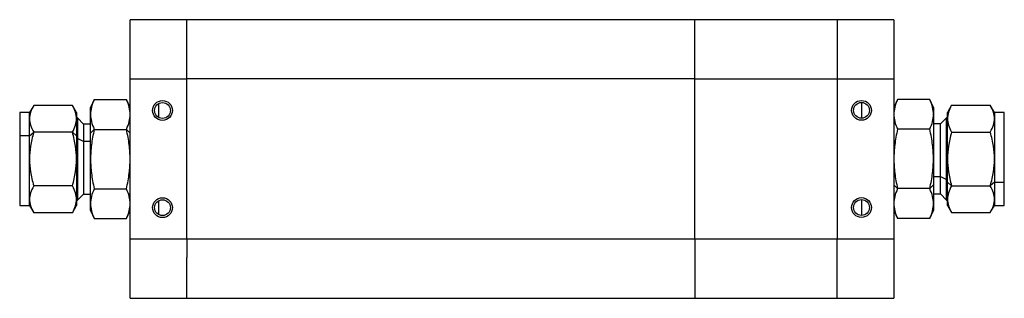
# Model space of a CAD drawing. Header units: inches. Extents: x 7.3 to 29.9, y 3.3 to 18.9.
# Tile 2 of 12: x 11.9 to 17.9, y 3.3 to 5. Entities that reach past the tile are written whole.
import ezdxf

# ---------------------------------------------------------------- set-up
doc = ezdxf.new("R2010")
doc.units = ezdxf.units.IN
doc.header["$MEASUREMENT"] = 0

msp = doc.modelspace()

# ---------------------------------------------------------------- linework, layer by layer
at = {"color": 7, "linetype": 'Continuous', "lineweight": 25}
for p, q in [((12.9063, 5.0255), (12.5618, 5.0255)), ((12.5618, 4.6666), (12.5618, 5.0255)), ((15.9889, 5.0256), (12.9063, 5.0256)), ((12.9063, 4.6667), (12.9063, 5.0256)), ((16.8511, 5.0256), (15.9889, 5.0256)), ((15.9889, 4.6667), (15.9889, 5.0256)), ((17.1956, 5.0257), (16.8511, 5.0257)), ((16.8511, 5.0257), (16.8511, 4.7778)), ((17.1956, 5.0257), (17.1956, 4.6669)), ((16.8511, 4.7778), (16.8511, 4.6667)), ((12.5618, 4.6666), (12.9063, 4.6666)), ((12.5618, 3.6914), (12.5618, 4.6666)), ((15.9889, 4.6667), (12.9063, 4.6667)), ((12.9063, 3.6916), (12.9063, 4.6667)), ((15.9889, 4.6667), (16.8511, 4.6667)), ((15.9889, 3.6916), (15.9889, 4.6667)), ((16.8511, 4.6669), (17.1956, 4.6669)), ((16.8511, 4.6667), (16.8511, 3.6916)), ((17.1956, 4.6669), (17.1956, 3.6917)), ((17.2182, 4.5401), (17.1956, 4.4918)), ((17.4131, 4.5401), (17.2182, 4.5401)), ((17.4356, 4.4918), (17.4131, 4.5401)), ((11.977, 4.5052), (11.9518, 4.4615)), ((12.2115, 4.5052), (11.977, 4.5052)), ((12.2368, 4.4615), (12.2115, 4.5052)), ((12.3443, 4.5399), (12.3218, 4.4915)), ((12.3218, 4.4496), (12.3218, 4.4915)), ((12.3443, 4.5399), (12.5392, 4.5399)), ((12.5618, 4.4915), (12.5392, 4.5399)), ((17.4356, 4.4918), (17.4356, 4.4499)), ((17.5459, 4.5055), (17.5206, 4.4618)), ((17.5459, 4.5055), (17.7804, 4.5055)), ((17.8056, 4.4618), (17.7804, 4.5055)), ((11.9518, 4.4615), (11.8918, 4.4615)), ((11.8918, 4.4615), (11.8918, 4.3203)), ((11.9518, 4.4237), (11.9518, 4.4615)), ((11.9518, 4.3203), (11.9518, 4.4237)), ((12.2368, 4.4615), (12.2368, 4.4237)), ((12.2421, 4.429), (12.2368, 4.429)), ((12.2368, 4.4237), (12.2368, 4.3203)), ((12.2793, 4.3918), (12.2421, 4.429)), ((12.2421, 4.429), (12.2421, 4.304)), ((12.3218, 4.3353), (12.3218, 4.4496)), ((17.4356, 4.4499), (17.4356, 4.1793)), ((17.5153, 4.4293), (17.4781, 4.3921)), ((17.5206, 4.4293), (17.5153, 4.4293)), ((17.5153, 4.0543), (17.5153, 4.4293)), ((17.5206, 4.4239), (17.5206, 4.4618)), ((17.5206, 4.1793), (17.5206, 4.4239)), ((17.8656, 4.4618), (17.8056, 4.4618)), ((17.8056, 4.4618), (17.8056, 4.4239)), ((17.8056, 4.4239), (17.8056, 4.1793)), ((17.8656, 4.038), (17.8656, 4.4618)), ((12.3218, 4.3918), (12.2793, 4.3918)), ((12.2793, 4.3918), (12.2793, 4.2854)), ((17.4781, 4.3921), (17.4356, 4.3921)), ((17.4781, 4.0729), (17.4781, 4.3921)), ((11.8918, 4.3203), (11.8918, 3.8965)), ((11.9518, 4.3203), (11.8918, 4.3203)), ((11.9518, 4.3203), (11.977, 4.3421)), ((11.9518, 4.179), (11.9518, 4.3203)), ((12.2115, 4.3421), (11.977, 4.3421)), ((12.2115, 4.3421), (12.2368, 4.3203)), ((12.2368, 4.3203), (12.2368, 4.179)), ((12.2421, 4.304), (12.2368, 4.304)), ((12.2421, 4.304), (12.2421, 3.929)), ((12.2793, 4.2854), (12.2421, 4.304)), ((12.3443, 4.3594), (12.3218, 4.3353)), ((12.3218, 4.179), (12.3218, 4.3353)), ((12.3443, 4.3594), (12.5392, 4.3594)), ((12.5392, 4.3594), (12.5618, 4.3353)), ((17.4131, 4.3597), (17.2182, 4.3597)), ((17.5459, 4.3424), (17.7804, 4.3424)), ((12.2793, 4.2854), (12.2793, 3.9662)), ((12.3218, 4.2854), (12.2793, 4.2854)), ((11.9518, 3.9344), (11.9518, 4.179)), ((12.2368, 4.179), (12.2368, 3.9344)), ((12.3218, 3.9084), (12.3218, 4.179)), ((17.4356, 4.1793), (17.4356, 4.023)), ((17.5206, 4.038), (17.5206, 4.1793)), ((17.8056, 4.1793), (17.8056, 4.038)), ((17.4356, 4.0729), (17.4781, 4.0729)), ((17.4781, 4.0729), (17.5153, 4.0543)), ((17.4781, 3.9665), (17.4781, 4.0729)), ((12.2115, 4.0159), (11.977, 4.0159)), ((17.2182, 3.9989), (17.1956, 4.023)), ((17.4131, 3.9989), (17.4356, 4.023)), ((17.4356, 4.023), (17.4356, 3.9087)), ((17.5153, 4.0543), (17.5206, 4.0543)), ((17.5153, 3.9293), (17.5153, 4.0543)), ((17.5206, 3.9346), (17.5206, 4.038)), ((17.5459, 4.0162), (17.5206, 4.038)), ((17.5459, 4.0162), (17.7804, 4.0162)), ((17.8056, 4.038), (17.7804, 4.0162)), ((17.8056, 4.038), (17.8656, 4.038)), ((17.8056, 4.038), (17.8056, 3.9346)), ((17.8656, 3.8968), (17.8656, 4.038)), ((12.2421, 3.929), (12.2793, 3.9662)), ((12.2793, 3.9662), (12.3218, 3.9662)), ((12.3443, 3.9986), (12.5392, 3.9986)), ((17.4131, 3.9989), (17.2182, 3.9989)), ((17.4356, 3.9665), (17.4781, 3.9665)), ((17.4781, 3.9665), (17.5153, 3.9293)), ((11.8918, 3.8965), (11.9518, 3.8965)), ((11.9518, 3.8965), (11.9518, 3.9344)), ((11.9518, 3.8965), (11.977, 3.8528)), ((12.2115, 3.8528), (12.2368, 3.8965)), ((12.2368, 3.9344), (12.2368, 3.8965)), ((12.2368, 3.929), (12.2421, 3.929)), ((12.3218, 3.8665), (12.3218, 3.9084)), ((17.4356, 3.9087), (17.4356, 3.8668)), ((17.5153, 3.9293), (17.5206, 3.9293)), ((17.5206, 3.8968), (17.5206, 3.9346)), ((17.5206, 3.8968), (17.5459, 3.8531)), ((17.7804, 3.8531), (17.8056, 3.8968)), ((17.8056, 3.9346), (17.8056, 3.8968)), ((17.8056, 3.8968), (17.8656, 3.8968)), ((12.2115, 3.8528), (11.977, 3.8528)), ((12.3218, 3.8665), (12.3443, 3.8182)), ((12.5392, 3.8182), (12.5618, 3.8665)), ((17.1956, 3.8668), (17.2182, 3.8184)), ((17.4131, 3.8184), (17.4356, 3.8668)), ((17.5459, 3.8531), (17.7804, 3.8531)), ((12.3443, 3.8182), (12.5392, 3.8182)), ((17.4131, 3.8184), (17.2182, 3.8184)), ((12.9063, 3.6914), (12.5618, 3.6914)), ((12.5618, 3.3326), (12.5618, 3.6914)), ((15.9889, 3.6916), (12.9063, 3.6916)), ((12.9063, 3.6916), (12.9063, 3.5805)), ((15.9889, 3.6916), (15.9889, 3.3327)), ((16.8511, 3.6916), (15.9889, 3.6916)), ((17.1956, 3.6917), (16.8511, 3.6917)), ((16.8511, 3.3327), (16.8511, 3.6916)), ((17.1956, 3.6917), (17.1956, 3.3328)), ((12.9063, 3.3326), (12.9063, 3.5805)), ((12.5618, 3.3326), (12.9063, 3.3326)), ((12.9063, 3.3327), (15.9889, 3.3327)), ((15.9889, 3.3327), (16.8511, 3.3327)), ((16.8511, 3.3328), (17.1956, 3.3328))]:
    msp.add_line(p, q, dxfattribs=at)
for centre, radius in [((12.7583, 4.474), 0.06), ((12.7583, 4.474), 0.0483), ((16.9991, 4.4748), 0.06), ((16.9991, 4.4748), 0.0483), ((12.7583, 3.8835), 0.06), ((16.9991, 3.8843), 0.06), ((12.7583, 3.8835), 0.0483), ((16.9991, 3.8843), 0.0483)]:
    msp.add_circle(centre, radius, dxfattribs=at)
for points, knots in [([(17.2182, 4.5401), (17.2104, 4.5234), (17.2049, 4.5081), (17.1975, 4.4786), (17.1956, 4.4644), (17.1956, 4.4499)], [0, 0, 0, 0, 0.5, 0.5, 1, 1, 1, 1]), ([(17.4356, 4.4499), (17.4356, 4.4644), (17.4338, 4.4786), (17.4264, 4.5081), (17.4209, 4.5234), (17.4131, 4.5401)], [0, 0, 0, 0, 0.5, 0.5, 1, 1, 1, 1]), ([(11.977, 4.5052), (11.9683, 4.4901), (11.9621, 4.4763), (11.9538, 4.4496), (11.9518, 4.4368), (11.9518, 4.4237)], [0, 0, 0, 0, 0.5, 0.5, 1, 1, 1, 1]), ([(12.2368, 4.4237), (12.2368, 4.4368), (12.2347, 4.4496), (12.2265, 4.4763), (12.2203, 4.4901), (12.2115, 4.5052)], [0, 0, 0, 0, 0.5, 0.5, 1, 1, 1, 1]), ([(12.3443, 4.5399), (12.3365, 4.5231), (12.331, 4.5079), (12.3236, 4.4783), (12.3218, 4.4641), (12.3218, 4.4496)], [0, 0, 0, 0, 0.5, 0.5, 1, 1, 1, 1]), ([(12.5618, 4.4496), (12.5618, 4.4641), (12.5599, 4.4783), (12.5526, 4.5079), (12.547, 4.5231), (12.5392, 4.5399)], [0, 0, 0, 0, 0.5, 0.5, 1, 1, 1, 1]), ([(12.7368, 4.4308), (12.7368, 4.4377), (12.7368, 4.4446), (12.7368, 4.4588), (12.7368, 4.4663), (12.7368, 4.482), (12.7368, 4.4894), (12.7368, 4.5036), (12.7368, 4.5104), (12.7368, 4.5172)], [0, 0, 0, 0, 0.25, 0.25, 0.5, 0.5, 0.75, 0.75, 1, 1, 1, 1]), ([(17.0018, 4.4267), (17.0018, 4.4346), (17.0018, 4.4426), (17.0018, 4.4546), (17.0018, 4.4586), (17.0018, 4.4646), (17.0018, 4.4666), (17.0018, 4.4697), (17.0018, 4.4707), (17.0018, 4.4728), (17.0018, 4.4739), (17.0018, 4.4762), (17.0018, 4.4773), (17.0018, 4.4794), (17.0018, 4.4804), (17.0018, 4.4834), (17.0018, 4.4854), (17.0018, 4.4914), (17.0018, 4.4953), (17.0018, 4.5072), (17.0018, 4.5151), (17.0018, 4.523)], [0, 0, 0, 0, 0.25, 0.25, 0.375, 0.375, 0.4375, 0.4375, 0.46875, 0.46875, 0.5, 0.5, 0.53125, 0.53125, 0.5625, 0.5625, 0.625, 0.625, 0.75, 0.75, 1, 1, 1, 1]), ([(17.5459, 4.5055), (17.5371, 4.4904), (17.531, 4.4766), (17.5227, 4.4499), (17.5206, 4.437), (17.5206, 4.4239)], [0, 0, 0, 0, 0.5, 0.5, 1, 1, 1, 1]), ([(17.8056, 4.4239), (17.8056, 4.437), (17.8036, 4.4499), (17.7953, 4.4766), (17.7891, 4.4904), (17.7804, 4.5055)], [0, 0, 0, 0, 0.5, 0.5, 1, 1, 1, 1]), ([(11.9518, 4.4237), (11.9518, 4.4106), (11.9538, 4.3977), (11.9621, 4.371), (11.9683, 4.3572), (11.977, 4.3421)], [0, 0, 0, 0, 0.5, 0.5, 1, 1, 1, 1]), ([(12.2115, 4.3421), (12.2203, 4.3572), (12.2265, 4.371), (12.2347, 4.3977), (12.2368, 4.4106), (12.2368, 4.4237)], [0, 0, 0, 0, 0.5, 0.5, 1, 1, 1, 1]), ([(12.3218, 4.4496), (12.3218, 4.4352), (12.3236, 4.4209), (12.331, 4.3914), (12.3365, 4.3762), (12.3443, 4.3594)], [0, 0, 0, 0, 0.5, 0.5, 1, 1, 1, 1]), ([(12.5392, 4.3594), (12.547, 4.3762), (12.5526, 4.3914), (12.5599, 4.4209), (12.5618, 4.4352), (12.5618, 4.4496)], [0, 0, 0, 0, 0.5, 0.5, 1, 1, 1, 1]), ([(17.1956, 4.4499), (17.1956, 4.4354), (17.1975, 4.4212), (17.2049, 4.3917), (17.2104, 4.3764), (17.2182, 4.3597)], [0, 0, 0, 0, 0.5, 0.5, 1, 1, 1, 1]), ([(17.4131, 4.3597), (17.4209, 4.3764), (17.4264, 4.3917), (17.4338, 4.4212), (17.4356, 4.4354), (17.4356, 4.4499)], [0, 0, 0, 0, 0.5, 0.5, 1, 1, 1, 1]), ([(17.5206, 4.4239), (17.5206, 4.4108), (17.5227, 4.398), (17.531, 4.3713), (17.5371, 4.3575), (17.5459, 4.3424)], [0, 0, 0, 0, 0.5, 0.5, 1, 1, 1, 1]), ([(17.7804, 4.3424), (17.7891, 4.3575), (17.7953, 4.3713), (17.8036, 4.398), (17.8056, 4.4108), (17.8056, 4.4239)], [0, 0, 0, 0, 0.5, 0.5, 1, 1, 1, 1]), ([(11.977, 4.3421), (11.9683, 4.3119), (11.9621, 4.2843), (11.9538, 4.2309), (11.9518, 4.2052), (11.9518, 4.179)], [0, 0, 0, 0, 0.5, 0.5, 1, 1, 1, 1]), ([(12.2368, 4.179), (12.2368, 4.2052), (12.2347, 4.2309), (12.2265, 4.2843), (12.2203, 4.3119), (12.2115, 4.3421)], [0, 0, 0, 0, 0.5, 0.5, 1, 1, 1, 1]), ([(12.3443, 4.3594), (12.3365, 4.326), (12.331, 4.2954), (12.3236, 4.2364), (12.3218, 4.208), (12.3218, 4.179)], [0, 0, 0, 0, 0.5, 0.5, 1, 1, 1, 1]), ([(12.5618, 4.179), (12.5618, 4.208), (12.5599, 4.2364), (12.5526, 4.2954), (12.547, 4.326), (12.5392, 4.3594)], [0, 0, 0, 0, 0.5, 0.5, 1, 1, 1, 1]), ([(17.2182, 4.3597), (17.2104, 4.3263), (17.2049, 4.2957), (17.1975, 4.2367), (17.1956, 4.2083), (17.1956, 4.1793)], [0, 0, 0, 0, 0.5, 0.5, 1, 1, 1, 1]), ([(17.4356, 4.1793), (17.4356, 4.2083), (17.4338, 4.2367), (17.4264, 4.2957), (17.4209, 4.3263), (17.4131, 4.3597)], [0, 0, 0, 0, 0.5, 0.5, 1, 1, 1, 1]), ([(17.5459, 4.3424), (17.5371, 4.3122), (17.531, 4.2845), (17.5227, 4.2312), (17.5206, 4.2055), (17.5206, 4.1793)], [0, 0, 0, 0, 0.5, 0.5, 1, 1, 1, 1]), ([(17.8056, 4.1793), (17.8056, 4.2055), (17.8036, 4.2312), (17.7953, 4.2845), (17.7891, 4.3122), (17.7804, 4.3424)], [0, 0, 0, 0, 0.5, 0.5, 1, 1, 1, 1]), ([(11.9518, 4.179), (11.9518, 4.1528), (11.9538, 4.1271), (11.9621, 4.0738), (11.9683, 4.0462), (11.977, 4.0159)], [0, 0, 0, 0, 0.5, 0.5, 1, 1, 1, 1]), ([(12.2115, 4.0159), (12.2203, 4.0462), (12.2265, 4.0738), (12.2347, 4.1271), (12.2368, 4.1528), (12.2368, 4.179)], [0, 0, 0, 0, 0.5, 0.5, 1, 1, 1, 1]), ([(12.3218, 4.179), (12.3218, 4.15), (12.3236, 4.1216), (12.331, 4.0626), (12.3365, 4.032), (12.3443, 3.9986)], [0, 0, 0, 0, 0.5, 0.5, 1, 1, 1, 1]), ([(12.5392, 3.9986), (12.547, 4.032), (12.5526, 4.0626), (12.5599, 4.1216), (12.5618, 4.15), (12.5618, 4.179)], [0, 0, 0, 0, 0.5, 0.5, 1, 1, 1, 1]), ([(17.1956, 4.1793), (17.1956, 4.1503), (17.1975, 4.1219), (17.2049, 4.0629), (17.2104, 4.0323), (17.2182, 3.9989)], [0, 0, 0, 0, 0.5, 0.5, 1, 1, 1, 1]), ([(17.4131, 3.9989), (17.4209, 4.0323), (17.4264, 4.0629), (17.4338, 4.1219), (17.4356, 4.1503), (17.4356, 4.1793)], [0, 0, 0, 0, 0.5, 0.5, 1, 1, 1, 1]), ([(17.5206, 4.1793), (17.5206, 4.1531), (17.5227, 4.1274), (17.531, 4.074), (17.5371, 4.0464), (17.5459, 4.0162)], [0, 0, 0, 0, 0.5, 0.5, 1, 1, 1, 1]), ([(17.7804, 4.0162), (17.7891, 4.0464), (17.7953, 4.074), (17.8036, 4.1274), (17.8056, 4.1531), (17.8056, 4.1793)], [0, 0, 0, 0, 0.5, 0.5, 1, 1, 1, 1]), ([(11.977, 4.0159), (11.9683, 4.0008), (11.9621, 3.987), (11.9538, 3.9603), (11.9518, 3.9475), (11.9518, 3.9344)], [0, 0, 0, 0, 0.5, 0.5, 1, 1, 1, 1]), ([(12.2368, 3.9344), (12.2368, 3.9475), (12.2347, 3.9603), (12.2265, 3.987), (12.2203, 4.0008), (12.2115, 4.0159)], [0, 0, 0, 0, 0.5, 0.5, 1, 1, 1, 1]), ([(17.5459, 4.0162), (17.5371, 4.0011), (17.531, 3.9873), (17.5227, 3.9606), (17.5206, 3.9477), (17.5206, 3.9346)], [0, 0, 0, 0, 0.5, 0.5, 1, 1, 1, 1]), ([(17.8056, 3.9346), (17.8056, 3.9477), (17.8036, 3.9606), (17.7953, 3.9873), (17.7891, 4.0011), (17.7804, 4.0162)], [0, 0, 0, 0, 0.5, 0.5, 1, 1, 1, 1]), ([(12.3443, 3.9986), (12.3365, 3.9819), (12.331, 3.9666), (12.3236, 3.9371), (12.3218, 3.9229), (12.3218, 3.9084)], [0, 0, 0, 0, 0.5, 0.5, 1, 1, 1, 1]), ([(12.5618, 3.9084), (12.5618, 3.9229), (12.5599, 3.9371), (12.5526, 3.9666), (12.547, 3.9819), (12.5392, 3.9986)], [0, 0, 0, 0, 0.5, 0.5, 1, 1, 1, 1]), ([(17.2182, 3.9989), (17.2104, 3.9821), (17.2049, 3.9669), (17.1975, 3.9374), (17.1956, 3.9231), (17.1956, 3.9087)], [0, 0, 0, 0, 0.5, 0.5, 1, 1, 1, 1]), ([(17.4356, 3.9087), (17.4356, 3.9231), (17.4338, 3.9374), (17.4264, 3.9669), (17.4209, 3.9821), (17.4131, 3.9989)], [0, 0, 0, 0, 0.5, 0.5, 1, 1, 1, 1]), ([(11.9518, 3.9344), (11.9518, 3.9213), (11.9538, 3.9084), (11.9621, 3.8817), (11.9683, 3.8679), (11.977, 3.8528)], [0, 0, 0, 0, 0.5, 0.5, 1, 1, 1, 1]), ([(12.2115, 3.8528), (12.2203, 3.8679), (12.2265, 3.8817), (12.2347, 3.9084), (12.2368, 3.9213), (12.2368, 3.9344)], [0, 0, 0, 0, 0.5, 0.5, 1, 1, 1, 1]), ([(12.3218, 3.9084), (12.3218, 3.8939), (12.3236, 3.8797), (12.331, 3.8502), (12.3365, 3.8349), (12.3443, 3.8182)], [0, 0, 0, 0, 0.5, 0.5, 1, 1, 1, 1]), ([(12.5392, 3.8182), (12.547, 3.8349), (12.5526, 3.8502), (12.5599, 3.8797), (12.5618, 3.8939), (12.5618, 3.9084)], [0, 0, 0, 0, 0.5, 0.5, 1, 1, 1, 1]), ([(12.7368, 3.8403), (12.7368, 3.8471), (12.7368, 3.854), (12.7368, 3.8683), (12.7368, 3.8758), (12.7368, 3.8914), (12.7368, 3.8988), (12.7368, 3.913), (12.7368, 3.9199), (12.7368, 3.9267)], [0, 0, 0, 0, 0.25, 0.25, 0.5, 0.5, 0.75, 0.75, 1, 1, 1, 1]), ([(17.0018, 3.8361), (17.0018, 3.8441), (17.0018, 3.8521), (17.0018, 3.864), (17.0018, 3.868), (17.0018, 3.874), (17.0018, 3.876), (17.0018, 3.8791), (17.0018, 3.8801), (17.0018, 3.8822), (17.0018, 3.8834), (17.0018, 3.8857), (17.0018, 3.8868), (17.0018, 3.8888), (17.0018, 3.8898), (17.0018, 3.8929), (17.0018, 3.8949), (17.0018, 3.9008), (17.0018, 3.9048), (17.0018, 3.9167), (17.0018, 3.9246), (17.0018, 3.9325)], [0, 0, 0, 0, 0.25, 0.25, 0.375, 0.375, 0.4375, 0.4375, 0.46875, 0.46875, 0.5, 0.5, 0.53125, 0.53125, 0.5625, 0.5625, 0.625, 0.625, 0.75, 0.75, 1, 1, 1, 1]), ([(17.1956, 3.9087), (17.1956, 3.8942), (17.1975, 3.88), (17.2049, 3.8504), (17.2104, 3.8352), (17.2182, 3.8184)], [0, 0, 0, 0, 0.5, 0.5, 1, 1, 1, 1]), ([(17.4131, 3.8184), (17.4209, 3.8352), (17.4264, 3.8504), (17.4338, 3.88), (17.4356, 3.8942), (17.4356, 3.9087)], [0, 0, 0, 0, 0.5, 0.5, 1, 1, 1, 1]), ([(17.5206, 3.9346), (17.5206, 3.9215), (17.5227, 3.9087), (17.531, 3.882), (17.5371, 3.8682), (17.5459, 3.8531)], [0, 0, 0, 0, 0.5, 0.5, 1, 1, 1, 1]), ([(17.7804, 3.8531), (17.7891, 3.8682), (17.7953, 3.882), (17.8036, 3.9087), (17.8056, 3.9215), (17.8056, 3.9346)], [0, 0, 0, 0, 0.5, 0.5, 1, 1, 1, 1])]:
    msp.add_open_spline(points, degree=3, knots=knots, dxfattribs=at)

doc.saveas('drawing.dxf')
